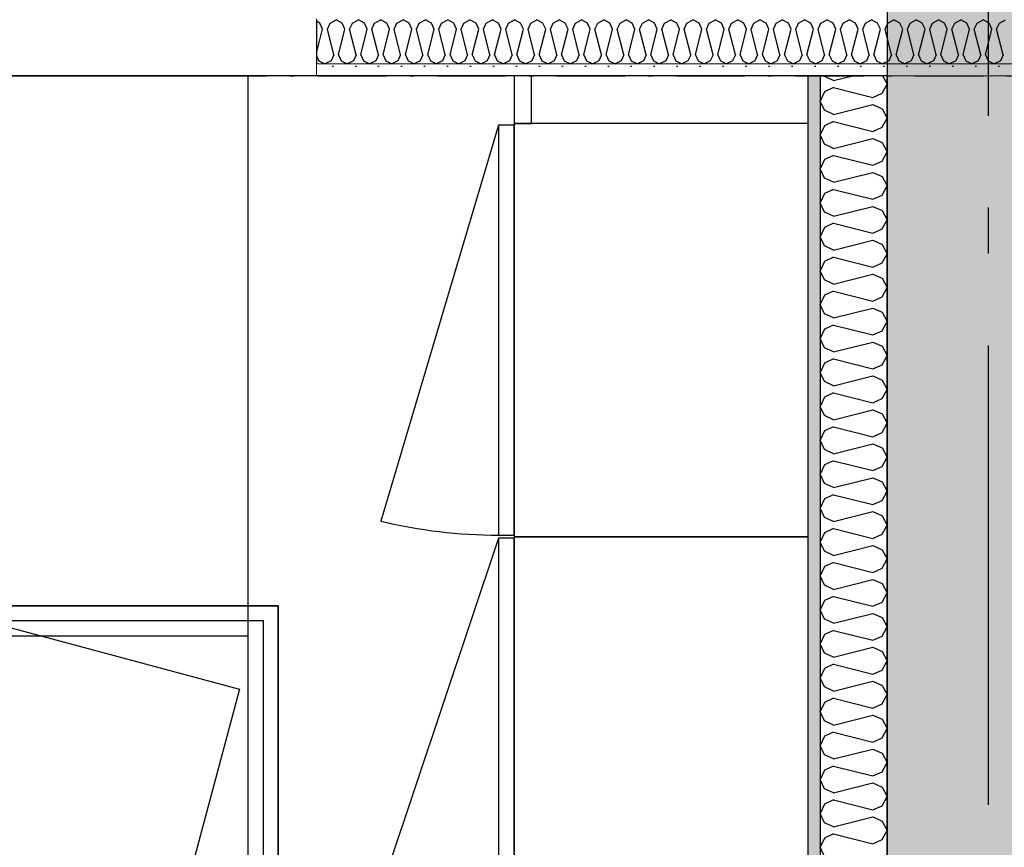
# Model space of a CAD drawing. Header units: millimetres. Extents: x -150 to 340931, y -1115 to 365939.
# Tile 150 of 253: x 293447 to 294519, y 355541 to 356442. Entities that reach past the tile are written whole.
import ezdxf
from ezdxf.enums import TextEntityAlignment as Align

# ---------------------------------------------------------------- set-up
doc = ezdxf.new("R2010")
doc.units = ezdxf.units.MM
doc.header["$LTSCALE"] = 0.5
doc.header["$MEASUREMENT"] = 0
for name, pattern in [('Akselinje', [1500, 1000, -200, 100, -200]), ('Over snittplan', [260, 150, -50, 10, -50]), ('PLINE', [0])]:
    doc.linetypes.add(name, pattern=pattern)
for name, color, linetype in [('232- Ikke-bærende yttervegger (Skravur)(Nye konstruksjoner)', 7, 'Continuous'), ('232- Ikke-bærende yttervegger(Nye konstruksjoner)', 7, 'Continuous'), ('242- Ikke-bærende innervegger (Skravur)(Nye konstruksjoner)', 7, 'Continuous'), ('242- Ikke-bærende innervegger(Nye konstruksjoner)', 7, 'Continuous'), ('244- Vinduer_ dører_ foldevegger(Nye konstruksjoner)', 7, 'Continuous'), ('273- Kjøkkeninnredning(Nye konstruksjoner)', 7, 'Continuous'), ('82-- Modullinjer(Nye konstruksjoner)', 7, 'Continuous'), ('842-M___1_50 Målsetting bygning(Nye konstruksjoner)', 7, 'Continuous'), ('862- M___Nettoareal(Nye konstruksjoner)', 7, 'Continuous'), ('862- M___Nettoareal(Polylinje)(Nye konstruksjoner)', 7, 'Continuous'), ('862- M___Nettoareal(Tekst)(Nye konstruksjoner)', 7, 'Continuous')]:
    doc.layers.add(name, color=color, linetype=linetype)
doc.layers.add('234- Vinduer_ dører_ porter(Nye konstruksjoner)', color=7, linetype='Continuous', lineweight=0)
doc.layers.add('236- Innvendig kledning og overflate(Nye konstruksjoner)', color=7, linetype='Continuous', lineweight=0)
doc.styles.add('GENERATED_STYLE_1', font='txt')
doc.styles.add('GENERATED_STYLE_3', font='arial.ttf')
doc.styles.add('GENERATED_STYLE_5', font='arial.ttf')
doc.dimstyles.new('GENERATED_STYLE__1', dxfattribs={"dimtxt": 100, "dimasz": 95, "dimexe": 0.18, "dimexo": 0.0625, "dimgap": 0, "dimtad": 1, "dimtih": 1, "dimtoh": 1, "dimdec": 0, "dimzin": 0, "dimdsep": 46, "dimtxsty": 'GENERATED_STYLE_3', "dimblk": 'ARROWHEAD_6', "dimblk1": 'ARROWHEAD_6', "dimblk2": 'ARROWHEAD_6', "dimcen": 0.09, "dimse1": 1, "dimse2": 1, "dimclrd": 256, "dimclre": 256, "dimclrt": 256, "dimadec": 1, "dimazin": 0, "dimtfac": 1, "dimtdec": 4, "dimtmove": 0, "dimatfit": 3, "dimfxl": 1, "dimtolj": 1, "dimtzin": 0, "dimarcsym": 0})
pattern_1 = [(0, (0, 0), (0, 43.30127), [0, -25]), (0, (12.5, 21.65), (0, 43.30127), [0, -25])]

# ---------------------------------------------------------------- blocks, each defined once
blk = doc.blocks.new('LEILIGHET 7__2', base_point=(292118.6, 348580.7))
at = {"layer": '862- M___Nettoareal(Polylinje)(Nye konstruksjoner)', "linetype": 'PLINE', "flags": 128}
blk.add_lwpolyline([(294391, 356380.7), (286261, 356380.7), (286261, 348080.7), (289576, 348080.7), (289576, 349780.7), (294391, 349780.7)], close=True, dxfattribs=at)
at = {"layer": '862- M___Nettoareal(Tekst)(Nye konstruksjoner)', "style": 'GENERATED_STYLE_1'}
for tag, p in [('DUMMY_861', (288348.8, 358188.6)), ('ROOM_NAME', (287614.6, 358138.8)), ('DUMMY_862', (287614.6, 358000.4))]:
    blk.add_attdef(tag, text='', height=100, dxfattribs=at).set_placement(p, align=Align.TOP_LEFT)
blk = doc.blocks.new('STUE__37', base_point=(290949.5, 355025.2))
at = {"layer": '862- M___Nettoareal(Polylinje)(Nye konstruksjoner)', "linetype": 'PLINE', "flags": 128}
blk.add_lwpolyline([(289700, 349780.7), (294305, 349780.7), (294305, 356380.7), (289700, 356380.7), (289700, 355490.7), (289700, 354480.7)], close=True, dxfattribs=at)
at = {"layer": '862- M___Nettoareal(Tekst)(Nye konstruksjoner)', "style": 'GENERATED_STYLE_1'}
for tag, p in [('DUMMY_861', (291186.2, 355213.4)), ('ROOM_NAME', (290712.8, 355163.6)), ('DUMMY_862', (290712.8, 355025.2))]:
    blk.add_attdef(tag, text='', height=100, dxfattribs=at).set_placement(p, align=Align.TOP_LEFT)
blk = doc.blocks.new('*X85')
at = {"layer": '232- Ikke-bærende yttervegger (Skravur)(Nye konstruksjoner)', "linetype": 'PLINE'}
for p, q in [((293773.6, 356437.9), (293770, 356440)), ((293776.6, 356431.4), (293773.6, 356437.9)), ((293781.7, 356431.4), (293784.6, 356437.9)), ((293784.6, 356437.9), (293791.3, 356441.6)), ((293797.9, 356437.9), (293791.3, 356441.6)), ((293800.8, 356431.4), (293797.9, 356437.9)), ((293805.9, 356431.4), (293808.9, 356437.9)), ((293808.9, 356437.9), (293815.5, 356441.6)), ((293822.2, 356437.9), (293815.5, 356441.6)), ((293825.1, 356431.4), (293822.2, 356437.9)), ((293830.2, 356431.4), (293833.2, 356437.9)), ((293833.2, 356437.9), (293839.8, 356441.6)), ((293846.4, 356437.9), (293839.8, 356441.6)), ((293849.4, 356431.4), (293846.4, 356437.9)), ((293854.5, 356431.4), (293857.5, 356437.9)), ((293857.5, 356437.9), (293864.1, 356441.6)), ((293870.7, 356437.9), (293864.1, 356441.6)), ((293873.7, 356431.4), (293870.7, 356437.9)), ((293878.8, 356431.4), (293881.8, 356437.9)), ((293881.8, 356437.9), (293888.4, 356441.6)), ((293895, 356437.9), (293888.4, 356441.6)), ((293898, 356431.4), (293895, 356437.9)), ((293903.1, 356431.4), (293906, 356437.9)), ((293906, 356437.9), (293912.7, 356441.6)), ((293919.3, 356437.9), (293912.7, 356441.6)), ((293922.3, 356431.4), (293919.3, 356437.9)), ((293927.4, 356431.4), (293930.3, 356437.9)), ((293930.3, 356437.9), (293936.9, 356441.6)), ((293943.6, 356437.9), (293936.9, 356441.6)), ((293946.5, 356431.4), (293943.6, 356437.9)), ((293951.6, 356431.4), (293954.6, 356437.9)), ((293954.6, 356437.9), (293961.2, 356441.6)), ((293967.9, 356437.9), (293961.2, 356441.6)), ((293970.8, 356431.4), (293967.9, 356437.9)), ((293975.9, 356431.4), (293978.9, 356437.9)), ((293978.9, 356437.9), (293985.5, 356441.6)), ((293992.1, 356437.9), (293985.5, 356441.6)), ((293995.1, 356431.4), (293992.1, 356437.9)), ((294000.2, 356431.4), (294003.2, 356437.9)), ((294003.2, 356437.9), (294009.8, 356441.6)), ((294016.4, 356437.9), (294009.8, 356441.6)), ((294019.4, 356431.4), (294016.4, 356437.9)), ((294024.5, 356431.4), (294027.4, 356437.9)), ((294027.4, 356437.9), (294034.1, 356441.6)), ((294040.7, 356437.9), (294034.1, 356441.6)), ((294043.7, 356431.4), (294040.7, 356437.9)), ((294048.8, 356431.4), (294051.7, 356437.9)), ((294051.7, 356437.9), (294058.3, 356441.6)), ((294065, 356437.9), (294058.3, 356441.6)), ((294067.9, 356431.4), (294065, 356437.9)), ((294073, 356431.4), (294076, 356437.9)), ((294076, 356437.9), (294082.6, 356441.6)), ((294089.3, 356437.9), (294082.6, 356441.6)), ((294092.2, 356431.4), (294089.3, 356437.9)), ((294097.3, 356431.4), (294100.3, 356437.9)), ((294100.3, 356437.9), (294106.9, 356441.6)), ((294113.5, 356437.9), (294106.9, 356441.6)), ((294116.5, 356431.4), (294113.5, 356437.9)), ((294121.6, 356431.4), (294124.6, 356437.9)), ((294124.6, 356437.9), (294131.2, 356441.6)), ((294137.8, 356437.9), (294131.2, 356441.6)), ((294140.8, 356431.4), (294137.8, 356437.9)), ((294145.9, 356431.4), (294148.8, 356437.9)), ((294148.8, 356437.9), (294155.5, 356441.6)), ((294162.1, 356437.9), (294155.5, 356441.6)), ((294165.1, 356431.4), (294162.1, 356437.9)), ((294170.2, 356431.4), (294173.1, 356437.9)), ((294173.1, 356437.9), (294179.8, 356441.6)), ((294186.4, 356437.9), (294179.8, 356441.6)), ((294189.3, 356431.4), (294186.4, 356437.9)), ((294194.4, 356431.4), (294197.4, 356437.9)), ((294197.4, 356437.9), (294204, 356441.6)), ((294210.7, 356437.9), (294204, 356441.6)), ((294213.6, 356431.4), (294210.7, 356437.9)), ((294218.7, 356431.4), (294221.7, 356437.9)), ((294221.7, 356437.9), (294228.3, 356441.6)), ((294234.9, 356437.9), (294228.3, 356441.6)), ((294237.9, 356431.4), (294234.9, 356437.9)), ((294243, 356431.4), (294246, 356437.9)), ((294246, 356437.9), (294252.6, 356441.6)), ((294259.2, 356437.9), (294252.6, 356441.6)), ((294262.2, 356431.4), (294259.2, 356437.9)), ((294267.3, 356431.4), (294270.3, 356437.9)), ((294270.3, 356437.9), (294276.9, 356441.6)), ((294283.5, 356437.9), (294276.9, 356441.6)), ((294286.5, 356431.4), (294283.5, 356437.9)), ((294291.6, 356431.4), (294294.5, 356437.9)), ((294294.5, 356437.9), (294301.2, 356441.6)), ((294307.8, 356437.9), (294301.2, 356441.6)), ((294310.8, 356431.4), (294307.8, 356437.9)), ((294315.9, 356431.4), (294318.8, 356437.9)), ((294318.8, 356437.9), (294325.4, 356441.6)), ((294332.1, 356437.9), (294325.4, 356441.6)), ((294335, 356431.4), (294332.1, 356437.9)), ((294340.1, 356431.4), (294343.1, 356437.9)), ((294343.1, 356437.9), (294349.7, 356441.6)), ((294356.4, 356437.9), (294349.7, 356441.6)), ((294359.3, 356431.4), (294356.4, 356437.9)), ((294364.4, 356431.4), (294367.4, 356437.9)), ((294367.4, 356437.9), (294374, 356441.6)), ((294380.6, 356437.9), (294374, 356441.6)), ((294383.6, 356431.4), (294380.6, 356437.9)), ((294388.7, 356431.4), (294391.7, 356437.9)), ((294391.7, 356437.9), (294398.3, 356441.6)), ((294404.9, 356437.9), (294398.3, 356441.6)), ((294407.9, 356431.4), (294404.9, 356437.9)), ((294413, 356431.4), (294415.9, 356437.9)), ((294415.9, 356437.9), (294422.6, 356441.6)), ((294429.2, 356437.9), (294422.6, 356441.6)), ((294432.2, 356431.4), (294429.2, 356437.9)), ((294437.3, 356431.4), (294440.2, 356437.9)), ((294440.2, 356437.9), (294446.9, 356441.6)), ((294453.5, 356437.9), (294446.9, 356441.6)), ((294456.4, 356431.4), (294453.5, 356437.9)), ((294461.5, 356431.4), (294464.5, 356437.9)), ((294464.5, 356437.9), (294471.1, 356441.6)), ((294477.8, 356437.9), (294471.1, 356441.6)), ((294480.7, 356431.4), (294477.8, 356437.9)), ((294485.8, 356431.4), (294488.8, 356437.9)), ((294488.8, 356437.9), (294495.4, 356441.6)), ((294502, 356437.9), (294495.4, 356441.6)), ((294505, 356431.4), (294502, 356437.9)), ((294510.1, 356431.4), (294513.1, 356437.9)), ((294513.1, 356437.9), (294519.7, 356441.6)), ((293770, 356405.2), (293776.6, 356431.4)), ((293788.7, 356403.3), (293781.7, 356431.4)), ((293793.8, 356403.3), (293800.8, 356431.4)), ((293813, 356403.3), (293805.9, 356431.4)), ((293818.1, 356403.3), (293825.1, 356431.4)), ((293837.3, 356403.3), (293830.2, 356431.4)), ((293842.4, 356403.3), (293849.4, 356431.4)), ((293861.5, 356403.3), (293854.5, 356431.4)), ((293866.7, 356403.3), (293873.7, 356431.4)), ((293885.8, 356403.3), (293878.8, 356431.4)), ((293890.9, 356403.3), (293898, 356431.4)), ((293910.1, 356403.3), (293903.1, 356431.4)), ((293915.2, 356403.3), (293922.3, 356431.4)), ((293934.4, 356403.3), (293927.4, 356431.4)), ((293939.5, 356403.3), (293946.5, 356431.4)), ((293958.7, 356403.3), (293951.6, 356431.4)), ((293963.8, 356403.3), (293970.8, 356431.4)), ((293983, 356403.3), (293975.9, 356431.4)), ((293988.1, 356403.3), (293995.1, 356431.4)), ((294007.2, 356403.3), (294000.2, 356431.4)), ((294012.3, 356403.3), (294019.4, 356431.4)), ((294031.5, 356403.3), (294024.5, 356431.4)), ((294036.6, 356403.3), (294043.7, 356431.4)), ((294055.8, 356403.3), (294048.8, 356431.4)), ((294060.9, 356403.3), (294067.9, 356431.4)), ((294080.1, 356403.3), (294073, 356431.4)), ((294085.2, 356403.3), (294092.2, 356431.4)), ((294104.4, 356403.3), (294097.3, 356431.4)), ((294109.5, 356403.3), (294116.5, 356431.4)), ((294128.6, 356403.3), (294121.6, 356431.4)), ((294133.7, 356403.3), (294140.8, 356431.4)), ((294152.9, 356403.3), (294145.9, 356431.4)), ((294158, 356403.3), (294165.1, 356431.4)), ((294177.2, 356403.3), (294170.2, 356431.4)), ((294182.3, 356403.3), (294189.3, 356431.4)), ((294201.5, 356403.3), (294194.4, 356431.4)), ((294206.6, 356403.3), (294213.6, 356431.4)), ((294225.8, 356403.3), (294218.7, 356431.4)), ((294230.9, 356403.3), (294237.9, 356431.4)), ((294250, 356403.3), (294243, 356431.4)), ((294255.2, 356403.3), (294262.2, 356431.4)), ((294274.3, 356403.3), (294267.3, 356431.4)), ((294279.4, 356403.3), (294286.5, 356431.4)), ((294298.6, 356403.3), (294291.6, 356431.4)), ((294303.7, 356403.3), (294310.8, 356431.4)), ((294322.9, 356403.3), (294315.9, 356431.4)), ((294328, 356403.3), (294335, 356431.4)), ((294347.2, 356403.3), (294340.1, 356431.4)), ((294352.3, 356403.3), (294359.3, 356431.4)), ((294371.5, 356403.3), (294364.4, 356431.4)), ((294376.6, 356403.3), (294383.6, 356431.4)), ((294395.7, 356403.3), (294388.7, 356431.4)), ((294400.8, 356403.3), (294407.9, 356431.4)), ((294420, 356403.3), (294413, 356431.4)), ((294425.1, 356403.3), (294432.2, 356431.4)), ((294444.3, 356403.3), (294437.3, 356431.4)), ((294449.4, 356403.3), (294456.4, 356431.4)), ((294468.6, 356403.3), (294461.5, 356431.4)), ((294473.7, 356403.3), (294480.7, 356431.4)), ((294492.9, 356403.3), (294485.8, 356431.4)), ((294498, 356403.3), (294505, 356431.4)), ((294517.1, 356403.3), (294510.1, 356431.4)), ((293770, 356402.2), (293772.5, 356396.8)), ((293788.7, 356403.3), (293785.7, 356396.8)), ((293793.8, 356403.3), (293796.8, 356396.8)), ((293813, 356403.3), (293810, 356396.8)), ((293818.1, 356403.3), (293821, 356396.8)), ((293837.3, 356403.3), (293834.3, 356396.8)), ((293842.4, 356403.3), (293845.3, 356396.8)), ((293861.5, 356403.3), (293858.6, 356396.8)), ((293866.7, 356403.3), (293869.6, 356396.8)), ((293885.8, 356403.3), (293882.9, 356396.8)), ((293890.9, 356403.3), (293893.9, 356396.8)), ((293910.1, 356403.3), (293907.2, 356396.8)), ((293915.2, 356403.3), (293918.2, 356396.8)), ((293934.4, 356403.3), (293931.4, 356396.8)), ((293939.5, 356403.3), (293942.5, 356396.8)), ((293958.7, 356403.3), (293955.7, 356396.8)), ((293963.8, 356403.3), (293966.7, 356396.8)), ((293983, 356403.3), (293980, 356396.8)), ((293988.1, 356403.3), (293991, 356396.8)), ((294007.2, 356403.3), (294004.3, 356396.8)), ((294012.3, 356403.3), (294015.3, 356396.8)), ((294031.5, 356403.3), (294028.6, 356396.8)), ((294036.6, 356403.3), (294039.6, 356396.8)), ((294055.8, 356403.3), (294052.8, 356396.8)), ((294060.9, 356403.3), (294063.9, 356396.8)), ((294080.1, 356403.3), (294077.1, 356396.8)), ((294085.2, 356403.3), (294088.1, 356396.8)), ((294104.4, 356403.3), (294101.4, 356396.8)), ((294109.5, 356403.3), (294112.4, 356396.8)), ((294128.6, 356403.3), (294125.7, 356396.8)), ((294133.7, 356403.3), (294136.7, 356396.8)), ((294152.9, 356403.3), (294150, 356396.8)), ((294158, 356403.3), (294161, 356396.8)), ((294177.2, 356403.3), (294174.2, 356396.8)), ((294182.3, 356403.3), (294185.3, 356396.8)), ((294201.5, 356403.3), (294198.5, 356396.8)), ((294206.6, 356403.3), (294209.5, 356396.8)), ((294225.8, 356403.3), (294222.8, 356396.8)), ((294230.9, 356403.3), (294233.8, 356396.8)), ((294250, 356403.3), (294247.1, 356396.8)), ((294255.2, 356403.3), (294258.1, 356396.8)), ((294274.3, 356403.3), (294271.4, 356396.8)), ((294279.4, 356403.3), (294282.4, 356396.8)), ((294298.6, 356403.3), (294295.7, 356396.8)), ((294303.7, 356403.3), (294306.7, 356396.8)), ((294322.9, 356403.3), (294319.9, 356396.8)), ((294328, 356403.3), (294331, 356396.8)), ((294347.2, 356403.3), (294344.2, 356396.8)), ((294352.3, 356403.3), (294355.2, 356396.8)), ((294371.5, 356403.3), (294368.5, 356396.8)), ((294376.6, 356403.3), (294379.5, 356396.8)), ((294395.7, 356403.3), (294392.8, 356396.8)), ((294400.8, 356403.3), (294403.8, 356396.8)), ((294420, 356403.3), (294417.1, 356396.8)), ((294425.1, 356403.3), (294428.1, 356396.8)), ((294444.3, 356403.3), (294441.3, 356396.8)), ((294449.4, 356403.3), (294452.4, 356396.8)), ((294468.6, 356403.3), (294465.6, 356396.8)), ((294473.7, 356403.3), (294476.6, 356396.8)), ((294492.9, 356403.3), (294489.9, 356396.8)), ((294498, 356403.3), (294500.9, 356396.8)), ((294517.1, 356403.3), (294514.2, 356396.8)), ((293772.5, 356396.8), (293779.1, 356393.6)), ((293785.7, 356396.8), (293779.1, 356393.6)), ((293796.8, 356396.8), (293803.4, 356393.6)), ((293810, 356396.8), (293803.4, 356393.6)), ((293821, 356396.8), (293827.7, 356393.6)), ((293834.3, 356396.8), (293827.7, 356393.6)), ((293845.3, 356396.8), (293852, 356393.6)), ((293858.6, 356396.8), (293852, 356393.6)), ((293869.6, 356396.8), (293876.2, 356393.6)), ((293882.9, 356396.8), (293876.2, 356393.6)), ((293893.9, 356396.8), (293900.5, 356393.6)), ((293907.2, 356396.8), (293900.5, 356393.6)), ((293918.2, 356396.8), (293924.8, 356393.6)), ((293931.4, 356396.8), (293924.8, 356393.6)), ((293942.5, 356396.8), (293949.1, 356393.6)), ((293955.7, 356396.8), (293949.1, 356393.6)), ((293966.7, 356396.8), (293973.4, 356393.6)), ((293980, 356396.8), (293973.4, 356393.6)), ((293991, 356396.8), (293997.6, 356393.6)), ((294004.3, 356396.8), (293997.6, 356393.6)), ((294015.3, 356396.8), (294021.9, 356393.6)), ((294028.6, 356396.8), (294021.9, 356393.6)), ((294039.6, 356396.8), (294046.2, 356393.6)), ((294052.8, 356396.8), (294046.2, 356393.6)), ((294063.9, 356396.8), (294070.5, 356393.6)), ((294077.1, 356396.8), (294070.5, 356393.6)), ((294088.1, 356396.8), (294094.8, 356393.6)), ((294101.4, 356396.8), (294094.8, 356393.6)), ((294112.4, 356396.8), (294119.1, 356393.6)), ((294125.7, 356396.8), (294119.1, 356393.6)), ((294136.7, 356396.8), (294143.3, 356393.6)), ((294150, 356396.8), (294143.3, 356393.6)), ((294161, 356396.8), (294167.6, 356393.6)), ((294174.2, 356396.8), (294167.6, 356393.6)), ((294185.3, 356396.8), (294191.9, 356393.6)), ((294198.5, 356396.8), (294191.9, 356393.6)), ((294209.5, 356396.8), (294216.2, 356393.6)), ((294222.8, 356396.8), (294216.2, 356393.6)), ((294233.8, 356396.8), (294240.5, 356393.6)), ((294247.1, 356396.8), (294240.5, 356393.6)), ((294258.1, 356396.8), (294264.7, 356393.6)), ((294271.4, 356396.8), (294264.7, 356393.6)), ((294282.4, 356396.8), (294289, 356393.6)), ((294295.7, 356396.8), (294289, 356393.6)), ((294306.7, 356396.8), (294313.3, 356393.6)), ((294319.9, 356396.8), (294313.3, 356393.6)), ((294331, 356396.8), (294337.6, 356393.6)), ((294344.2, 356396.8), (294337.6, 356393.6)), ((294355.2, 356396.8), (294361.9, 356393.6)), ((294368.5, 356396.8), (294361.9, 356393.6)), ((294379.5, 356396.8), (294386.1, 356393.6)), ((294392.8, 356396.8), (294386.1, 356393.6)), ((294403.8, 356396.8), (294410.4, 356393.6)), ((294417.1, 356396.8), (294410.4, 356393.6)), ((294428.1, 356396.8), (294434.7, 356393.6)), ((294441.3, 356396.8), (294434.7, 356393.6)), ((294452.4, 356396.8), (294459, 356393.6)), ((294465.6, 356396.8), (294459, 356393.6)), ((294476.6, 356396.8), (294483.3, 356393.6)), ((294489.9, 356396.8), (294483.3, 356393.6)), ((294500.9, 356396.8), (294507.6, 356393.6)), ((294514.2, 356396.8), (294507.6, 356393.6))]:
    blk.add_line(p, q, dxfattribs=at)
blk = doc.blocks.new('Vindu[7]')
at = {"layer": '234- Vinduer_ dører_ porter(Nye konstruksjoner)', "linetype": 'PLINE'}
blk.add_line((292660, 356380.6), (293770, 356380.6), dxfattribs=at)
at = {"layer": '236- Innvendig kledning og overflate(Nye konstruksjoner)', "linetype": 'PLINE'}
for p, q in [((293770, 356442.6), (293770, 356441.6)), ((293770, 356393.6), (293770, 356380.6))]:
    blk.add_line(p, q, dxfattribs=at)
at = {"layer": '244- Vinduer_ dører_ foldevegger(Nye konstruksjoner)', "linetype": 'PLINE'}
blk.add_line((293770, 356441.6), (293770, 356393.6), dxfattribs=at)
blk = doc.blocks.new('Standard grid marker[85]', base_point=(294501, 363787.1))
at = {"layer": '82-- Modullinjer(Nye konstruksjoner)', "linetype": 'Akselinje'}
blk.add_line((294501, 363587.1), (294501, 339987.1), dxfattribs=at)
at = {"layer": '82-- Modullinjer(Nye konstruksjoner)', "style": 'GENERATED_STYLE_5'}
for tag, p in [('AC_MarkerText_1_0', (294501, 363963.5)), ('AC_MarkerText_1_1', (294501, 339713.5))]:
    blk.add_attdef(tag, text='', height=100, rotation=360, dxfattribs=at).set_placement(p, align=Align.TOP_CENTER)
blk = doc.blocks.new('7.06.01 Worktop[259]', base_point=(293695, 355770.7))
at = {"layer": '273- Kjøkkeninnredning(Nye konstruksjoner)', "linetype": 'PLINE'}
for p, q in [((291001, 356380.7), (293695, 356380.7)), ((293695, 356380.7), (293695, 355770.7)), ((293695, 355770.7), (291001, 355770.7))]:
    blk.add_line(p, q, dxfattribs=at)
blk = doc.blocks.new('7.06.01 Worktop[260]', base_point=(293695, 356380.7))
at = {"layer": '273- Kjøkkeninnredning(Nye konstruksjoner)', "linetype": 'PLINE'}
for p, q in [((293695, 356380.7), (293695, 354681.7)), ((294305, 356380.7), (293695, 356380.7)), ((294305, 354681.7), (294305, 356380.7)), ((293695, 354681.7), (294305, 354681.7))]:
    blk.add_line(p, q, dxfattribs=at)
blk = doc.blocks.new('7.01.10 Corner bench 90[280]', base_point=(293405, 356380.7))
at = {"layer": '273- Kjøkkeninnredning(Nye konstruksjoner)', "linetype": 'PLINE'}
for p, q in [((293405, 356380.7), (293405, 355803.7)), ((294305, 356380.7), (293405, 356380.7)), ((294305, 355480.7), (294305, 356380.7)), ((293405, 355803.7), (293728, 355803.7)), ((293407, 355803.7), (293407, 355787.7)), ((293728, 355803.7), (293407, 355803.7)), ((293728, 355803.7), (293728, 355480.7)), ((293728, 355482.7), (293728, 355803.7)), ((293407, 355787.7), (293712, 355787.7)), ((293407, 355787.6), (293686, 355712.8)), ((293712, 355787.7), (293712, 355482.7)), ((293686, 355712.8), (293611.2, 355433.6)), ((293712, 355482.7), (293728, 355482.7)), ((293728, 355480.7), (294305, 355480.7))]:
    blk.add_line(p, q, dxfattribs=at)
blk = doc.blocks.new('7.04.01 Top Cabinet with 1 door[283]', base_point=(293985, 356328.7))
at = {"layer": '273- Kjøkkeninnredning(Nye konstruksjoner)', "linetype": 'PLINE'}
blk.add_line((293968, 356326.9), (293840, 355895.8), dxfattribs=at)
at = {"layer": '273- Kjøkkeninnredning(Nye konstruksjoner)', "linetype": 'PLINE', "flags": 128}
for points in [[(293985, 356326.9), (293968, 356326.9), (293968, 355880.5), (293985, 355880.5)], [(293985, 356328.7), (293985, 355878.7), (294305, 355878.7), (294305, 356328.7)]]:
    blk.add_lwpolyline(points, close=True, dxfattribs=at)
at = {"layer": '273- Kjøkkeninnredning(Nye konstruksjoner)', "linetype": 'PLINE'}
blk.add_ellipse((293968, 356330.5), major_axis=(494.6, 0), ratio=0.909817, start_param=4.45059, end_param=4.712389, dxfattribs=at)
blk = doc.blocks.new('7.04.01 Top Cabinet with 1 door[284]', base_point=(293985, 355878.7))
at = {"layer": '273- Kjøkkeninnredning(Nye konstruksjoner)', "linetype": 'PLINE'}
blk.add_line((293968, 355877.1), (293840, 355494.9), dxfattribs=at)
at = {"layer": '273- Kjøkkeninnredning(Nye konstruksjoner)', "linetype": 'PLINE', "flags": 128}
for points in [[(293985, 355877.1), (293968, 355877.1), (293968, 355481.3), (293985, 355481.3)], [(293985, 355878.7), (293985, 355479.7), (294305, 355479.7), (294305, 355878.7)]]:
    blk.add_lwpolyline(points, close=True, dxfattribs=at)
at = {"layer": '273- Kjøkkeninnredning(Nye konstruksjoner)', "linetype": 'PLINE'}
blk.add_ellipse((293968, 355880.3), major_axis=(494.6, 0), ratio=0.806704, start_param=4.45059, end_param=4.712389, dxfattribs=at)
blk = doc.blocks.new('7.01.25 Front panel[285]', base_point=(293985, 356380.5))
at = {"layer": '273- Kjøkkeninnredning(Nye konstruksjoner)', "linetype": 'PLINE'}
for p, q in [((293985, 356380.5), (293985, 356328.7)), ((294004, 356380.5), (293985, 356380.5)), ((294004, 356328.7), (294004, 356380.5)), ((293985, 356328.7), (294004, 356328.7))]:
    blk.add_line(p, q, dxfattribs=at)
blk = doc.blocks.new('*D774')
at = {"layer": '842-M___1_50 Målsetting bygning(Nye konstruksjoner)', "linetype": 'PLINE'}
for p, q in [((276294.5, 363585.1), (276294.5, 363772.6)), ((335668.8, 363585.1), (335668.8, 363772.6)), ((276344.5, 363728.9), (276244.5, 363628.9)), ((335618.8, 363628.9), (335718.8, 363728.9)), ((276219.5, 363678.9), (276294.5, 363678.9)), ((276294.5, 363678.9), (335668.8, 363678.9)), ((335668.8, 363678.9), (335743.8, 363678.9))]:
    blk.add_line(p, q, dxfattribs=at)
at = {"layer": '842-M___1_50 Målsetting bygning(Nye konstruksjoner)', "insert": (305772, 363698.9), "char_height": 100, "attachment_point": 7, "style": 'GENERATED_STYLE_3'}
blk.add_mtext('\\A1;{\\pql;\\fArial|b0|i0|c0|p0;\\W1.000000;59\xa0374}', dxfattribs=at)
blk = doc.blocks.new('ARROWHEAD_6')
at = {"linetype": 'Continuous'}
for p, q in [((-0.5, -0.5), (0.5, 0.5)), ((0, 0), (-1, 0))]:
    blk.add_line(p, q, dxfattribs=at)
blk = doc.blocks.new('*X1388')
at = {"layer": '242- Ikke-bærende innervegger (Skravur)(Nye konstruksjoner)', "linetype": 'PLINE'}
for p, q in [((294322.8, 356379.9), (294322.4, 356380.7)), ((294332.7, 356375.4), (294322.8, 356379.9)), ((294332.7, 356375.4), (294353.6, 356380.7)), ((294385.9, 356380.7), (294391, 356371.6)), ((294385.4, 356361.5), (294391, 356371.6)), ((294322.8, 356363.2), (294318, 356353.1)), ((294332.7, 356367.7), (294322.8, 356363.2)), ((294332.7, 356367.7), (294375.5, 356357)), ((294375.5, 356357), (294385.4, 356361.5)), ((294322.8, 356343), (294318, 356353.1)), ((294332.7, 356338.5), (294375.5, 356349.2)), ((294375.5, 356349.2), (294385.4, 356344.7)), ((294332.7, 356338.5), (294322.8, 356343)), ((294385.4, 356344.7), (294391, 356334.6)), ((294322.8, 356326.2), (294318, 356316.2)), ((294332.7, 356330.7), (294322.8, 356326.2)), ((294332.7, 356330.7), (294375.5, 356320)), ((294385.4, 356324.5), (294391, 356334.6)), ((294322.8, 356306.1), (294318, 356316.2)), ((294375.5, 356320), (294385.4, 356324.5)), ((294332.7, 356301.6), (294322.8, 356306.1)), ((294332.7, 356301.6), (294375.5, 356312.3)), ((294375.5, 356312.3), (294385.4, 356307.8)), ((294385.4, 356307.8), (294391, 356297.7)), ((294332.7, 356293.8), (294322.8, 356289.3)), ((294332.7, 356293.8), (294375.5, 356283.1)), ((294385.4, 356287.6), (294391, 356297.7)), ((294322.8, 356289.3), (294318, 356279.2)), ((294375.5, 356283.1), (294385.4, 356287.6)), ((294322.8, 356269.1), (294318, 356279.2)), ((294332.7, 356264.6), (294375.5, 356275.4)), ((294375.5, 356275.4), (294385.4, 356270.9)), ((294332.7, 356264.6), (294322.8, 356269.1)), ((294385.4, 356270.9), (294391, 356260.8)), ((294322.8, 356252.4), (294318, 356242.3)), ((294332.7, 356256.9), (294322.8, 356252.4)), ((294332.7, 356256.9), (294375.5, 356246.2)), ((294375.5, 356246.2), (294385.4, 356250.7)), ((294385.4, 356250.7), (294391, 356260.8)), ((294322.8, 356232.2), (294318, 356242.3)), ((294332.7, 356227.7), (294322.8, 356232.2)), ((294332.7, 356227.7), (294375.5, 356238.4)), ((294375.5, 356238.4), (294385.4, 356233.9)), ((294385.4, 356233.9), (294391, 356223.8)), ((294332.7, 356220), (294322.8, 356215.5)), ((294332.7, 356220), (294375.5, 356209.3)), ((294385.4, 356213.8), (294391, 356223.8)), ((294322.8, 356215.5), (294318, 356205.4)), ((294375.5, 356209.3), (294385.4, 356213.8)), ((294322.8, 356195.3), (294318, 356205.4)), ((294332.7, 356190.8), (294375.5, 356201.5)), ((294375.5, 356201.5), (294385.4, 356197)), ((294385.4, 356197), (294391, 356186.9)), ((294332.7, 356190.8), (294322.8, 356195.3)), ((294385.4, 356176.8), (294391, 356186.9)), ((294322.8, 356178.5), (294318, 356168.4)), ((294332.7, 356183), (294322.8, 356178.5)), ((294332.7, 356183), (294375.5, 356172.3)), ((294375.5, 356172.3), (294385.4, 356176.8)), ((294322.8, 356158.4), (294318, 356168.4)), ((294332.7, 356153.9), (294375.5, 356164.6)), ((294375.5, 356164.6), (294385.4, 356160.1)), ((294332.7, 356153.9), (294322.8, 356158.4)), ((294385.4, 356160.1), (294391, 356150)), ((294332.7, 356146.1), (294322.8, 356141.6)), ((294332.7, 356146.1), (294375.5, 356135.4)), ((294385.4, 356139.9), (294391, 356150)), ((294322.8, 356141.6), (294318, 356131.5)), ((294375.5, 356135.4), (294385.4, 356139.9)), ((294322.8, 356121.4), (294318, 356131.5)), ((294332.7, 356116.9), (294375.5, 356127.6)), ((294375.5, 356127.6), (294385.4, 356123.1)), ((294385.4, 356123.1), (294391, 356113.1)), ((294332.7, 356116.9), (294322.8, 356121.4)), ((294385.4, 356103), (294391, 356113.1)), ((294322.8, 356104.7), (294318, 356094.6)), ((294332.7, 356109.2), (294322.8, 356104.7)), ((294332.7, 356109.2), (294375.5, 356098.5)), ((294375.5, 356098.5), (294385.4, 356103)), ((294322.8, 356084.5), (294318, 356094.6)), ((294332.7, 356080), (294375.5, 356090.7)), ((294375.5, 356090.7), (294385.4, 356086.2)), ((294332.7, 356080), (294322.8, 356084.5)), ((294385.4, 356086.2), (294391, 356076.1)), ((294332.7, 356072.3), (294322.8, 356067.8)), ((294332.7, 356072.3), (294375.5, 356061.5)), ((294385.4, 356066), (294391, 356076.1)), ((294322.8, 356067.8), (294318, 356057.7)), ((294322.8, 356047.6), (294318, 356057.7)), ((294375.5, 356061.5), (294385.4, 356066)), ((294332.7, 356043.1), (294322.8, 356047.6)), ((294332.7, 356043.1), (294375.5, 356053.8)), ((294375.5, 356053.8), (294385.4, 356049.3)), ((294385.4, 356049.3), (294391, 356039.2)), ((294385.4, 356029.1), (294391, 356039.2)), ((294322.8, 356030.8), (294318, 356020.7)), ((294332.7, 356035.3), (294322.8, 356030.8)), ((294332.7, 356035.3), (294375.5, 356024.6)), ((294375.5, 356024.6), (294385.4, 356029.1)), ((294322.8, 356010.7), (294318, 356020.7)), ((294332.7, 356006.2), (294375.5, 356016.9)), ((294375.5, 356016.9), (294385.4, 356012.4)), ((294332.7, 356006.2), (294322.8, 356010.7)), ((294385.4, 356012.4), (294391, 356002.3)), ((294322.8, 355993.9), (294318, 355983.8)), ((294332.7, 355998.4), (294322.8, 355993.9)), ((294332.7, 355998.4), (294375.5, 355987.7)), ((294385.4, 355992.2), (294391, 356002.3)), ((294322.8, 355973.7), (294318, 355983.8)), ((294375.5, 355987.7), (294385.4, 355992.2)), ((294332.7, 355969.2), (294322.8, 355973.7)), ((294332.7, 355969.2), (294375.5, 355979.9)), ((294375.5, 355979.9), (294385.4, 355975.4)), ((294385.4, 355975.4), (294391, 355965.3)), ((294332.7, 355961.5), (294322.8, 355957)), ((294332.7, 355961.5), (294375.5, 355950.8)), ((294385.4, 355955.3), (294391, 355965.3)), ((294322.8, 355957), (294318, 355946.9)), ((294375.5, 355950.8), (294385.4, 355955.3)), ((294322.8, 355936.8), (294318, 355946.9)), ((294332.7, 355932.3), (294375.5, 355943)), ((294375.5, 355943), (294385.4, 355938.5)), ((294332.7, 355932.3), (294322.8, 355936.8)), ((294385.4, 355938.5), (294391, 355928.4)), ((294322.8, 355920), (294318, 355910)), ((294332.7, 355924.5), (294322.8, 355920)), ((294332.7, 355924.5), (294375.5, 355913.8)), ((294375.5, 355913.8), (294385.4, 355918.3)), ((294385.4, 355918.3), (294391, 355928.4)), ((294322.8, 355899.9), (294318, 355910)), ((294332.7, 355895.4), (294322.8, 355899.9)), ((294332.7, 355895.4), (294375.5, 355906.1)), ((294375.5, 355906.1), (294385.4, 355901.6)), ((294385.4, 355901.6), (294391, 355891.5)), ((294332.7, 355887.6), (294322.8, 355883.1)), ((294332.7, 355887.6), (294375.5, 355876.9)), ((294385.4, 355881.4), (294391, 355891.5)), ((294322.8, 355883.1), (294318, 355873)), ((294375.5, 355876.9), (294385.4, 355881.4)), ((294322.8, 355862.9), (294318, 355873)), ((294332.7, 355858.4), (294375.5, 355869.1)), ((294375.5, 355869.1), (294385.4, 355864.6)), ((294385.4, 355864.6), (294391, 355854.6)), ((294332.7, 355858.4), (294322.8, 355862.9)), ((294385.4, 355844.5), (294391, 355854.6)), ((294322.8, 355846.2), (294318, 355836.1)), ((294332.7, 355850.7), (294322.8, 355846.2)), ((294332.7, 355850.7), (294375.5, 355840)), ((294375.5, 355840), (294385.4, 355844.5)), ((294322.8, 355826), (294318, 355836.1)), ((294332.7, 355821.5), (294322.8, 355826)), ((294332.7, 355821.5), (294375.5, 355832.2)), ((294375.5, 355832.2), (294385.4, 355827.7)), ((294385.4, 355827.7), (294391, 355817.6)), ((294332.7, 355813.8), (294322.8, 355809.3)), ((294332.7, 355813.8), (294375.5, 355803.1)), ((294385.4, 355807.6), (294391, 355817.6)), ((294322.8, 355809.3), (294318, 355799.2)), ((294375.5, 355803.1), (294385.4, 355807.6)), ((294322.8, 355789.1), (294318, 355799.2)), ((294332.7, 355784.6), (294375.5, 355795.3)), ((294375.5, 355795.3), (294385.4, 355790.8)), ((294385.4, 355790.8), (294391, 355780.7)), ((294332.7, 355784.6), (294322.8, 355789.1)), ((294385.4, 355770.6), (294391, 355780.7)), ((294322.8, 355772.3), (294318, 355762.2)), ((294332.7, 355776.8), (294322.8, 355772.3)), ((294332.7, 355776.8), (294375.5, 355766.1)), ((294375.5, 355766.1), (294385.4, 355770.6)), ((294322.8, 355752.2), (294318, 355762.2)), ((294332.7, 355747.7), (294375.5, 355758.4)), ((294375.5, 355758.4), (294385.4, 355753.9)), ((294332.7, 355747.7), (294322.8, 355752.2)), ((294385.4, 355753.9), (294391, 355743.8)), ((294332.7, 355739.9), (294322.8, 355735.4)), ((294332.7, 355739.9), (294375.5, 355729.2)), ((294385.4, 355733.7), (294391, 355743.8)), ((294322.8, 355735.4), (294318, 355725.3)), ((294322.8, 355715.2), (294318, 355725.3)), ((294375.5, 355729.2), (294385.4, 355733.7)), ((294332.7, 355710.7), (294322.8, 355715.2)), ((294332.7, 355710.7), (294375.5, 355721.4)), ((294375.5, 355721.4), (294385.4, 355716.9)), ((294385.4, 355716.9), (294391, 355706.9)), ((294385.4, 355696.8), (294391, 355706.9)), ((294322.8, 355698.5), (294318, 355688.4)), ((294332.7, 355703), (294322.8, 355698.5)), ((294332.7, 355703), (294375.5, 355692.3)), ((294375.5, 355692.3), (294385.4, 355696.8)), ((294322.8, 355678.3), (294318, 355688.4)), ((294332.7, 355673.8), (294375.5, 355684.5)), ((294375.5, 355684.5), (294385.4, 355680)), ((294332.7, 355673.8), (294322.8, 355678.3)), ((294385.4, 355680), (294391, 355669.9)), ((294322.8, 355661.5), (294318, 355651.5)), ((294332.7, 355666), (294322.8, 355661.5)), ((294332.7, 355666), (294375.5, 355655.3)), ((294385.4, 355659.8), (294391, 355669.9)), ((294322.8, 355641.4), (294318, 355651.5)), ((294375.5, 355655.3), (294385.4, 355659.8)), ((294332.7, 355636.9), (294322.8, 355641.4)), ((294332.7, 355636.9), (294375.5, 355647.6)), ((294375.5, 355647.6), (294385.4, 355643.1)), ((294385.4, 355643.1), (294391, 355633)), ((294332.7, 355629.1), (294322.8, 355624.6)), ((294332.7, 355629.1), (294375.5, 355618.4)), ((294385.4, 355622.9), (294391, 355633)), ((294322.8, 355624.6), (294318, 355614.5)), ((294375.5, 355618.4), (294385.4, 355622.9)), ((294322.8, 355604.4), (294318, 355614.5)), ((294332.7, 355599.9), (294375.5, 355610.7)), ((294375.5, 355610.7), (294385.4, 355606.2)), ((294332.7, 355599.9), (294322.8, 355604.4)), ((294385.4, 355606.2), (294391, 355596.1)), ((294322.8, 355587.7), (294318, 355577.6)), ((294332.7, 355592.2), (294322.8, 355587.7)), ((294332.7, 355592.2), (294375.5, 355581.5)), ((294375.5, 355581.5), (294385.4, 355586)), ((294385.4, 355586), (294391, 355596.1)), ((294322.8, 355567.5), (294318, 355577.6)), ((294332.7, 355563), (294322.8, 355567.5)), ((294332.7, 355563), (294375.5, 355573.7)), ((294375.5, 355573.7), (294385.4, 355569.2)), ((294385.4, 355569.2), (294391, 355559.1)), ((294332.7, 355555.3), (294322.8, 355550.8)), ((294332.7, 355555.3), (294375.5, 355544.6)), ((294385.4, 355549.1), (294391, 355559.1)), ((294322.8, 355550.8), (294318, 355540.7)), ((294375.5, 355544.6), (294385.4, 355549.1)), ((294322.8, 355530.6), (294318, 355540.7))]:
    blk.add_line(p, q, dxfattribs=at)

msp = doc.modelspace()

# ---------------------------------------------------------------- hatches: boundary and pattern name
at = {"layer": '232- Ikke-bærende yttervegger (Skravur)(Nye konstruksjoner)', "linetype": 'Continuous'}
h = msp.add_hatch(dxfattribs=at)
h.set_pattern_fill('Betong_strukturell', color=256, style=0, pattern_type=2)
h.set_pattern_definition([(90.00001, (0, 0), (311.76916, 6e-05), [30, -150]), (90.00001, (-155.9, 90), (311.76916, 6e-05), [30, -150]), (150.00001, (0, 0), (155.88452, 270.00004), [30, -150]), (150.00001, (-4e-05, 180), (155.88452, 270.00004), [30, -150]), (210.00001, (-6e-06, 30), (-155.88463, 269.99998), [30, -150]), (210.00001, (-4e-05, 210), (-155.88463, 269.99998), [30, -150]), (90.000012, (-30, -6e-06), (60.000002, 1.2e-05), [0, -60.000002, 0, -90.000004]), (135.000012, (-30, 30), (42.4264, 42.426417), [0, -45.000002, 0, -75.000003])])
h.paths.add_polyline_path([(294391, 356590.6), (294391, 347870.7), (294611, 347870.7), (294611, 356590.6)])
h = msp.add_hatch(dxfattribs=at)
h.set_pattern_fill('Prikker_tett', color=256, style=0, pattern_type=2)
h.set_pattern_definition(pattern_1)
h.paths.add_polyline_path([(293770, 356380.6), (295906.8, 356380.6), (295906.8, 356393.6), (293770, 356393.6)])
at = {"layer": '242- Ikke-bærende innervegger (Skravur)(Nye konstruksjoner)', "linetype": 'Continuous'}
h = msp.add_hatch(dxfattribs=at)
h.set_pattern_fill('Prikker_tett', color=256, style=0, pattern_type=2)
h.set_pattern_definition(pattern_1)
h.paths.add_polyline_path([(294305, 356380.7), (294305, 349780.7), (294318, 349780.7), (294318, 356380.7)])

# ---------------------------------------------------------------- linework, layer by layer
at = {"layer": '232- Ikke-bærende yttervegger(Nye konstruksjoner)', "linetype": 'PLINE'}
msp.add_line((293770, 356441.6), (293770, 356393.6), dxfattribs=at)
at = {"layer": '232- Ikke-bærende yttervegger(Nye konstruksjoner)', "linetype": 'PLINE', "flags": 128}
msp.add_lwpolyline([(294391, 356590.6), (294391, 347870.7)], dxfattribs=at)
at = {"layer": '232- Ikke-bærende yttervegger(Nye konstruksjoner)', "linetype": 'Over snittplan', "flags": 128}
msp.add_lwpolyline([(277911, 356380.6), (302741, 356380.6)], dxfattribs=at)
at = {"layer": '236- Innvendig kledning og overflate(Nye konstruksjoner)', "linetype": 'PLINE'}
for q in [(295906.8, 356393.6), (293770, 356380.6)]:
    msp.add_line((293770, 356393.6), q, dxfattribs=at)
at = {"layer": '236- Innvendig kledning og overflate(Nye konstruksjoner)', "linetype": 'PLINE', "flags": 128}
for points in [[(293770, 356380.6), (295906.8, 356380.6)], [(294318, 356380.7), (294305, 356380.7)], [(294305, 356380.7), (294305, 349780.7)]]:
    msp.add_lwpolyline(points, dxfattribs=at)
at = {"layer": '242- Ikke-bærende innervegger(Nye konstruksjoner)', "linetype": 'PLINE'}
msp.add_line((294318, 356380.7), (294318, 349780.7), dxfattribs=at)
at = {"layer": '242- Ikke-bærende innervegger(Nye konstruksjoner)', "linetype": 'PLINE', "flags": 128}
for points in [[(294391, 356380.7), (294318, 356380.7)], [(294391, 349780.7), (294391, 356380.7)]]:
    msp.add_lwpolyline(points, dxfattribs=at)

# ---------------------------------------------------------------- block references
at = {"layer": '232- Ikke-bærende yttervegger(Nye konstruksjoner)'}
msp.add_blockref('*X85', (0, 0), dxfattribs=at)
at = {"layer": '242- Ikke-bærende innervegger(Nye konstruksjoner)'}
msp.add_blockref('*X1388', (0, 0), dxfattribs=at)
at = {"layer": '244- Vinduer_ dører_ foldevegger(Nye konstruksjoner)', "linetype": 'PLINE'}
msp.add_blockref('Vindu[7]', (0, 0), dxfattribs=at)
at = {"layer": '273- Kjøkkeninnredning(Nye konstruksjoner)', "linetype": 'PLINE'}
for name, p in [('7.06.01 Worktop[259]', (293695, 355770.7)), ('7.01.10 Corner bench 90[280]', (293405, 356380.7)), ('7.06.01 Worktop[260]', (293695, 356380.7)), ('7.01.25 Front panel[285]', (293985, 356380.5)), ('7.04.01 Top Cabinet with 1 door[283]', (293985, 356328.7)), ('7.04.01 Top Cabinet with 1 door[284]', (293985, 355878.7))]:
    msp.add_blockref(name, p, dxfattribs=at)
at = {"layer": '82-- Modullinjer(Nye konstruksjoner)', "linetype": 'PLINE'}
msp.add_blockref('Standard grid marker[85]', (294501, 363787.1), dxfattribs=at)
at = {"layer": '862- M___Nettoareal(Nye konstruksjoner)', "linetype": 'Continuous'}
for name, p in [('LEILIGHET 7__2', (292118.6, 348580.7)), ('STUE__37', (290949.5, 355025.2))]:
    msp.add_blockref(name, p, dxfattribs=at)

# ---------------------------------------------------------------- dimensions: what is measured, and where the dimension line sits
at = {"layer": '842-M___1_50 Målsetting bygning(Nye konstruksjoner)', "linetype": 'Continuous'}
dim = msp.add_linear_dim(base=(335668.8, 363678.9), p1=(276294.5, 358685.2), p2=(335668.8, 339845.1), dimstyle='GENERATED_STYLE__1', dxfattribs=at)
dim.commit()
dim.dimension.update_dxf_attribs({"geometry": '*D774', "text_midpoint": (305981.5, 363748.9), "dimtype": 160})

doc.saveas('drawing.dxf')
